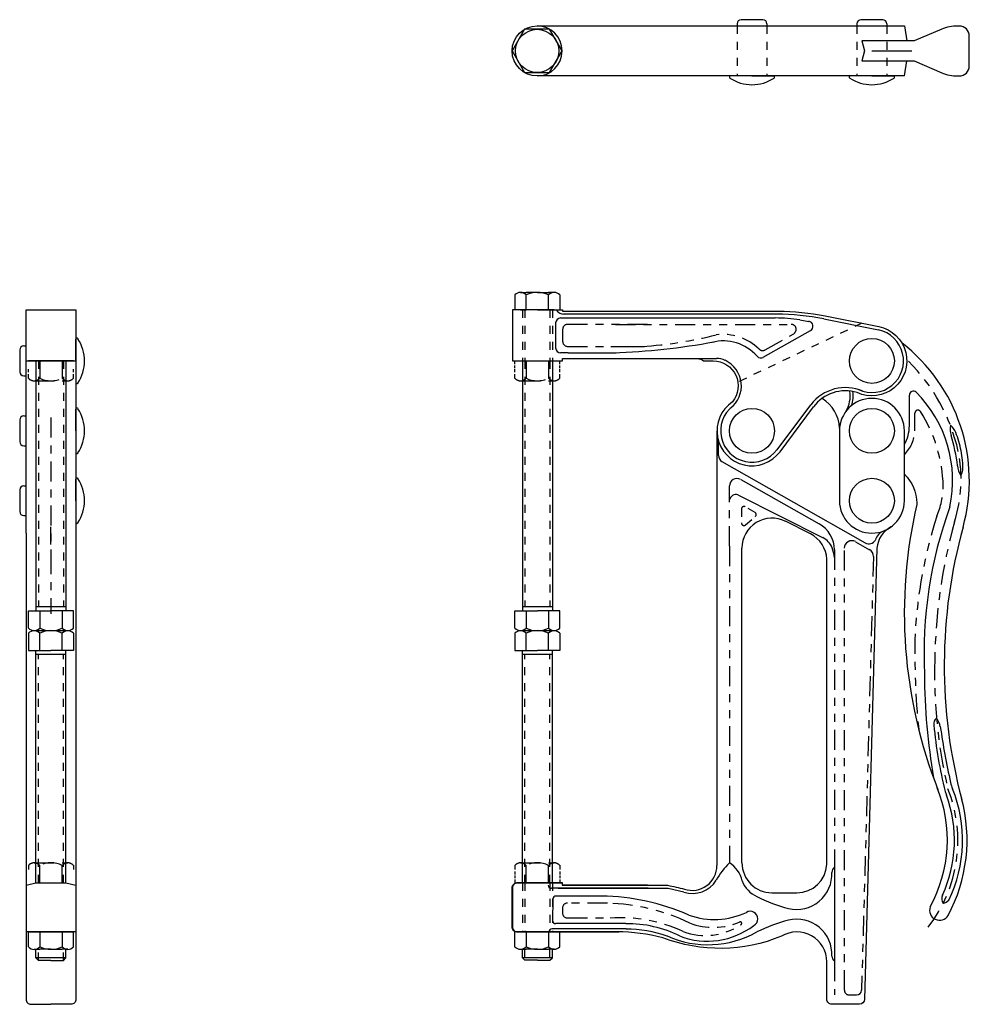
# Model space of a CAD drawing. Extents: x -3.6 to 8.2, y 0 to 12.3.
import ezdxf

# ---------------------------------------------------------------- set-up
doc = ezdxf.new("R2010")
doc.units = 0
doc.header["$LTSCALE"] = 0.2
doc.header["$MEASUREMENT"] = 0
for name, pattern in [('CENTER', [2, 1.25, -0.25, 0.25, -0.25]), ('HIDDEN', [0.375, 0.25, -0.125]), ('PHANTOM', [2.5, 1.25, -0.25, 0.25, -0.25, 0.25, -0.25])]:
    doc.linetypes.add(name, pattern=pattern)
doc.layers.get('0').update_dxf_attribs({"linetype": 'CONTINUOUS'})
doc.layers.add('CENTER', color=7, linetype='CENTER')
doc.layers.add('DIM', color=7, linetype='CONTINUOUS')

msp = doc.modelspace()

# ---------------------------------------------------------------- linework, layer by layer
for p, q in [((5.654, 12.319), (5.381, 12.319)), ((7.154, 12.319), (6.881, 12.319)), ((5.331, 12.269), (5.331, 12.241)), ((5.704, 12.269), (5.704, 12.241)), ((6.831, 12.269), (6.831, 12.241)), ((7.204, 12.269), (7.204, 12.241)), ((7.018, 11.928), (7.518, 11.928)), ((7.018, 11.928), (7.455, 11.928)), ((5.518, 11.615), (5.249, 11.615)), ((5.518, 11.615), (5.787, 11.615)), ((7.018, 11.615), (6.749, 11.615)), ((7.018, 11.615), (7.287, 11.615)), ((2.552, 8.876), (2.552, 8.688)), ((2.622, 8.907), (2.693, 8.907)), ((2.833, 8.907), (2.693, 8.907)), ((2.693, 8.688), (2.693, 8.876)), ((2.833, 8.907), (2.974, 8.907)), ((3.044, 8.907), (2.974, 8.907)), ((2.974, 8.688), (2.974, 8.876)), ((3.114, 8.876), (3.114, 8.688)), ((2.833, 8.688), (2.552, 8.688)), ((2.622, 8.688), (2.693, 8.688)), ((2.833, 8.688), (2.693, 8.688)), ((2.833, 8.688), (3.084, 8.688)), ((4.237, 8.635), (3.162, 8.635)), ((5.558, 8.634), (3.77, 8.634)), ((5.826, 8.634), (5.558, 8.634)), ((3.062, 8.525), (3.062, 8.214)), ((3.124, 8.587), (4.237, 8.587)), ((3.795, 8.587), (5.81, 8.587)), ((6.117, 8.563), (6.229, 8.545)), ((6.417, 8.575), (7.099, 8.438)), ((5.659, 8.095), (6.25, 8.429)), ((-2.939, 8.05), (-2.939, 8.32)), ((-3.643, 8.187), (-3.643, 7.914)), ((-3.593, 8.237), (-3.564, 8.237)), ((3.217, 8.152), (3.124, 8.152)), ((3.217, 8.152), (3.817, 8.151)), ((-2.971, 8.05), (-3.533, 8.05)), ((-2.939, 8.05), (-2.939, 7.781)), ((4.83, 8.08), (5.076, 8.08)), ((-3.593, 7.864), (-3.564, 7.864)), ((-2.939, 7.175), (-2.939, 7.445)), ((5.831, 6.939), (6.256, 7.502)), ((-3.643, 7.312), (-3.643, 7.039)), ((-3.593, 7.362), (-3.564, 7.362)), ((-2.939, 7.175), (-2.939, 6.906)), ((5.097, 7.055), (5.097, 6.866)), ((-3.593, 6.989), (-3.564, 6.989)), ((5.14, 6.79), (6.935, 5.774)), ((-2.939, 6.301), (-2.939, 6.57)), ((5.377, 6.567), (6.358, 6.012)), ((-3.643, 6.437), (-3.643, 6.164)), ((-3.593, 6.487), (-3.564, 6.487)), ((5.237, 6.311), (5.237, 6.485)), ((-2.939, 6.301), (-2.939, 6.031)), ((5.342, 6.375), (6.402, 5.84)), ((-3.593, 6.114), (-3.564, 6.114)), ((6.249, 5.885), (5.937, 6.043)), ((-3.252, 5.754), (-3.252, 5.973)), ((5.393, 1.77), (5.393, 5.708)), ((6.455, 1.751), (6.455, 5.57)), ((-3.064, 4.972), (-3.439, 4.972)), ((3.021, 4.972), (2.646, 4.972)), ((-3.533, 4.925), (-3.252, 4.925)), ((-3.533, 4.706), (-3.533, 4.925)), ((-3.393, 4.925), (-3.393, 4.706)), ((-2.971, 4.925), (-3.252, 4.925)), ((-3.111, 4.925), (-3.111, 4.706)), ((-2.971, 4.706), (-2.971, 4.925)), ((2.552, 4.925), (2.833, 4.925)), ((2.552, 4.706), (2.552, 4.925)), ((2.693, 4.925), (2.693, 4.706)), ((3.114, 4.925), (2.833, 4.925)), ((2.974, 4.925), (2.974, 4.706)), ((3.114, 4.706), (3.114, 4.925)), ((-3.533, 4.644), (-3.533, 4.425)), ((-3.463, 4.675), (-3.041, 4.675)), ((-3.463, 4.675), (-3.041, 4.675)), ((-3.393, 4.425), (-3.393, 4.644)), ((-3.111, 4.425), (-3.111, 4.644)), ((-2.971, 4.644), (-2.971, 4.425)), ((2.552, 4.644), (2.552, 4.425)), ((2.622, 4.675), (3.044, 4.675)), ((2.622, 4.675), (3.044, 4.675)), ((2.693, 4.425), (2.693, 4.644)), ((2.974, 4.425), (2.974, 4.644)), ((3.114, 4.644), (3.114, 4.425)), ((-3.533, 4.425), (-3.252, 4.425)), ((-3.064, 4.378), (-3.439, 4.378)), ((-2.971, 4.425), (-3.252, 4.425)), ((2.552, 4.425), (2.833, 4.425)), ((3.021, 4.378), (2.646, 4.378)), ((3.114, 4.425), (2.833, 4.425)), ((6.549, 1.714), (6.549, 0.539)), ((3.146, 1.52), (2.833, 1.52)), ((4.22, 1.452), (3.01, 1.452)), ((3.641, 1.355), (3.068, 1.355)), ((4.471, 1.451), (3.094, 1.451)), ((4.667, 1.404), (4.471, 1.451)), ((5.768, 1.395), (6.08, 1.395)), ((3.939, 1.009), (3.064, 1.009)), ((-3.533, 0.719), (-3.533, 0.906)), ((-3.533, 0.906), (-2.971, 0.906)), ((-3.393, 0.906), (-3.393, 0.719)), ((-3.111, 0.906), (-3.111, 0.719)), ((-2.971, 0.719), (-2.971, 0.906)), ((2.552, 0.719), (2.552, 0.907)), ((2.693, 0.907), (2.693, 0.719)), ((2.833, 0.907), (3.114, 0.907)), ((2.974, 0.907), (2.974, 0.719)), ((3.942, 0.943), (3.017, 0.943)), ((3.114, 0.719), (3.114, 0.907)), ((-3.463, 0.688), (-3.393, 0.688)), ((-3.252, 0.688), (-3.393, 0.688)), ((-3.252, 0.688), (-3.111, 0.688)), ((-3.041, 0.688), (-3.111, 0.688)), ((2.622, 0.688), (2.693, 0.688)), ((2.833, 0.688), (2.693, 0.688)), ((2.833, 0.688), (2.974, 0.688)), ((3.044, 0.688), (2.974, 0.688)), ((-3.064, 0.582), (-3.439, 0.582)), ((3.021, 0.582), (2.646, 0.582)), ((6.736, 0.117), (6.827, 0.117))]:
    msp.add_line(p, q)
at = {"linetype": 'HIDDEN'}
for p, q in [((2.646, 8.688), (2.646, 8.051)), ((2.677, 8.688), (2.677, 8.051)), ((2.989, 8.688), (2.989, 8.051)), ((3.021, 8.688), (3.021, 8.051)), ((-3.408, 8.051), (-3.408, 4.972)), ((-3.096, 8.051), (-3.096, 4.972)), ((2.677, 8.051), (2.677, 4.972)), ((2.989, 8.051), (2.989, 4.972)), ((5.386, 6.198), (5.386, 6.022)), ((5.556, 6.154), (5.433, 6.225)), ((5.438, 5.999), (5.56, 6.103)), ((-3.408, 1.52), (-3.408, 4.378)), ((-3.096, 1.52), (-3.096, 4.378)), ((2.677, 1.52), (2.677, 4.378)), ((2.989, 1.52), (2.989, 4.378)), ((2.646, 1.52), (2.646, 0.907)), ((2.677, 1.52), (2.677, 0.907)), ((2.989, 1.52), (2.989, 0.907)), ((3.021, 1.52), (3.021, 0.907)), ((-3.408, 0.55), (-3.408, 0.688)), ((-3.096, 0.55), (-3.096, 0.688)), ((2.677, 0.582), (2.677, 0.688)), ((2.989, 0.582), (2.989, 0.688))]:
    msp.add_line(p, q, dxfattribs=at)
at = {"linetype": 'PHANTOM'}
for p, q in [((3.212, 8.508), (4.237, 8.508)), ((3.809, 8.507), (6.009, 8.507)), ((3.149, 8.445), (3.149, 8.294)), ((5.682, 8.188), (6.04, 8.39)), ((3.212, 8.231), (4.174, 8.232)), ((3.751, 8.231), (4.144, 8.231)), ((-3.393, 8.051), (-3.393, 7.832)), ((-3.111, 8.051), (-3.111, 7.832)), ((2.552, 8.01), (2.552, 8.051)), ((2.693, 8.051), (2.693, 7.832)), ((2.974, 8.051), (2.974, 7.832)), ((3.114, 8.01), (3.114, 8.051)), ((-3.533, 7.909), (-3.533, 7.945)), ((-3.533, 7.832), (-3.533, 7.886)), ((-2.971, 7.909), (-2.971, 7.945)), ((-2.971, 7.832), (-2.971, 7.886)), ((2.552, 7.961), (2.552, 7.993)), ((2.552, 7.909), (2.552, 7.945)), ((2.552, 7.832), (2.552, 7.886)), ((3.114, 7.961), (3.114, 7.993)), ((3.114, 7.909), (3.114, 7.945)), ((3.114, 7.832), (3.114, 7.886)), ((-3.463, 7.801), (-3.041, 7.801)), ((2.622, 7.801), (3.044, 7.801)), ((5.237, 5.732), (5.237, 6.311)), ((5.237, 5.732), (5.237, 1.77)), ((6.549, 5.685), (6.549, 1.714)), ((6.674, 0.179), (6.674, 5.707)), ((6.814, 5.788), (6.99, 5.688)), ((7.038, 5.604), (6.889, 0.178)), ((-3.533, 1.739), (-3.533, 1.685)), ((-3.463, 1.77), (-3.041, 1.77)), ((-3.393, 1.52), (-3.393, 1.739)), ((-3.111, 1.52), (-3.111, 1.739)), ((-2.971, 1.739), (-2.971, 1.685)), ((2.552, 1.739), (2.552, 1.685)), ((2.622, 1.77), (3.044, 1.77)), ((2.693, 1.52), (2.693, 1.739)), ((2.974, 1.52), (2.974, 1.739)), ((3.114, 1.739), (3.114, 1.685)), ((2.552, 1.662), (2.552, 1.626)), ((2.552, 1.61), (2.552, 1.578)), ((3.114, 1.662), (3.114, 1.626)), ((3.114, 1.61), (3.114, 1.578)), ((2.552, 1.561), (2.552, 1.52)), ((2.552, 1.52), (3.114, 1.52)), ((3.114, 1.561), (3.114, 1.52)), ((3.709, 1.267), (3.21, 1.267)), ((3.148, 1.204), (3.148, 1.143)), ((3.21, 1.08), (3.75, 1.08)), ((6.549, 0.539), (6.549, 0.117))]:
    msp.add_line(p, q, dxfattribs=at)
at = {"linetype": 'CENTER'}
msp.add_line((-3.252, 5.632), (-3.252, 4.887), dxfattribs=at)
for points in [[(7.424, 11.615), (2.83, 11.615, -1), (2.83, 12.241)], [(2.83, 11.615, 1), (2.83, 12.241, 1)], [(3.044, 8.688), (2.974, 8.688), (2.833, 8.688), (2.52, 8.688), (2.52, 8.051), (2.833, 8.051), (3.146, 8.051), (3.146, 8.081), (4.237, 8.081, -0.12388)], [(7.104, 8.479, -1.125303), (6.834, 7.654, 0.316915), (6.287, 7.474, 0.316915)], [(3.741, 8.08), (4.83, 8.08, -0.178739), (4.911, 8.05), (5.033, 8.05, -0.635364), (5.273, 7.538, 1.184458), (5.869, 6.914, 1.076899)], [(6.613, 7.209, 0.247224), (6.395, 7.581, 0.247224)], [(7.256, 5.972, 0.244709), (7.08, 5.709), (6.925, 0.061, -0.406222), (6.863, 0), (6.517, 0, -0.414214), (6.455, 0.062), (6.455, 0.531, 0.584049), (5.886, 0.852, -0.192161), (4.404, 0.832, 0.064537), (3.83, 0.906), (2.83, 0.906), (2.579, 0.906, -0.414214), (2.517, 0.969), (2.517, 1.457, -0.414214), (2.579, 1.519), (2.83, 1.519), (3.142, 1.519), (3.142, 1.489), (4.462, 1.489, -0.027173), (4.673, 1.44, 0.507578), (5.08, 1.738)], [(-3.564, 5.894), (-3.564, 0.062, 0.414214), (-3.502, 0), (-3.252, 0)], [(-2.939, 5.894), (-2.939, 0.062, -0.414214), (-3.002, 0), (-3.252, 0)], [(4.212, 1.49), (3.146, 1.49), (3.146, 1.52), (2.833, 1.52), (2.583, 1.52, 0.414214), (2.52, 1.457), (2.52, 0.969, 0.414214), (2.583, 0.907), (2.833, 0.907), (3.851, 0.907)]]:
    msp.add_lwpolyline(points, format="xyb")
msp.add_lwpolyline([(2.517, 11.928), (2.673, 11.657), (2.986, 11.657), (3.143, 11.928), (2.986, 12.199), (2.673, 12.199)], close=True)
for points in [[(2.83, 12.241), (7.424, 12.241), (7.455, 12.053)], [(7.455, 12.053), (6.893, 12.053), (6.924, 11.928), (6.893, 11.803), (7.455, 11.803)], [(7.424, 11.615), (7.455, 11.803)], [(-3.564, 5.894), (-3.564, 8.688), (-3.252, 8.688), (-2.939, 8.688), (-2.939, 5.894)], [(2.646, 8.691), (2.646, 8.688)], [(3.021, 8.691), (3.021, 8.688)], [(-3.564, 8.05), (-3.252, 8.05), (-2.939, 8.05)], [(-3.439, 8.051), (-3.439, 4.925)], [(-3.064, 8.051), (-3.064, 4.925)], [(2.646, 8.051), (2.646, 4.925)], [(3.021, 8.051), (3.021, 4.925)], [(5.869, 6.914), (6.287, 7.474)], [(5.08, 7.175), (5.08, 1.738)], [(-3.439, 1.52), (-3.439, 4.425)], [(-3.064, 1.52), (-3.064, 4.425)], [(2.646, 1.52), (2.646, 4.425)], [(3.021, 1.52), (3.021, 4.425)], [(-3.564, 1.489), (-3.439, 1.519), (-3.252, 1.519), (-3.064, 1.519), (-2.939, 1.489)], [(-2.939, 0.906), (-3.252, 0.906), (-3.564, 0.906)], [(-3.252, 0.55), (-3.408, 0.55), (-3.439, 0.582), (-3.439, 0.688)], [(-3.252, 0.55), (-3.096, 0.55), (-3.064, 0.582), (-3.064, 0.688)], [(2.646, 0.582), (2.646, 0.688)], [(3.021, 0.582), (3.021, 0.688)], [(2.833, 0.551), (2.677, 0.551), (2.646, 0.582)], [(2.833, 0.551), (2.989, 0.551), (3.021, 0.582)]]:
    msp.add_lwpolyline(points)
at = {"color": 7}
for points in [[(3.044, 8.688), (3.146, 8.688), (3.146, 8.673), (4.237, 8.673, -0.029166)], [(3.736, 8.672), (5.845, 8.672, -0.049599), (6.435, 8.614), (7.104, 8.479)]]:
    msp.add_lwpolyline(points, format="xyb", dxfattribs=at)
msp.add_lwpolyline([(6.612, 7.175), (6.612, 6.301, 1), (7.424, 6.301), (7.424, 7.175, 1)], format="xyb", close=True)
for centre, radius in [((2.83, 11.928), 0.271), ((7.018, 8.05), 0.281), ((5.518, 7.175), 0.281), ((7.018, 7.175), 0.281), ((7.018, 6.301), 0.281)]:
    msp.add_circle(centre, radius)
for centre, radius, start, end in [((5.381, 12.269), 0.05, 90, 180), ((5.654, 12.269), 0.05, 0, 90), ((6.881, 12.269), 0.05, 90, 180), ((7.154, 12.269), 0.05, 0, 90), ((5.249, 11.601), 0.014, 90, 236.5299), ((5.518, 12.008), 0.502, 236.5299, 303.4701), ((5.787, 11.601), 0.014, 303.4701, 90), ((6.749, 11.601), 0.014, 90, 236.5299), ((7.018, 12.008), 0.502, 236.5299, 303.4701), ((7.287, 11.601), 0.014, 303.4701, 90), ((2.622, 8.812), 0.0947, 42.075, 137.925), ((2.833, 8.575), 0.332, 64.9424, 115.0576), ((3.044, 8.812), 0.0947, 42.075, 137.925), ((3.166, 8.747), 0.113, 211.7576, 271.9033), ((5.826, 5.634), 3, 78.6422, 90), ((3.124, 8.525), 0.0625, 90, 180), ((5.81, 6.587), 2, 81.1673, 90), ((6.219, 8.484), 0.0625, 299.5, 81.1673), ((7.018, 8.05), 0.396, 245.0848, 78.1586), ((-2.925, 8.32), 0.014, 33.4701, 180), ((-3.333, 8.05), 0.502, 326.5299, 33.4701), ((3.523, 16.429), 8.281, 271.8152, 280.5797), ((5.158, 7.738), 0.562, 41.1626, 104.4591), ((-3.593, 8.187), 0.05, 90, 180), ((3.124, 8.214), 0.0625, 180, 270), ((5.076, 7.83), 0.25, 65.1355, 90), ((5.033, 7.738), 0.352, 307.2974, 65.1355), ((5.629, 8.149), 0.0625, 221.1626, 299.5), ((-3.593, 7.914), 0.05, 180, 270), ((-2.925, 7.781), 0.014, 180, 326.5299), ((6.687, 7.175), 0.541, 66.2155, 142.9054), ((6.409, 7.613), 0.375, 341.2596, 8.2607), ((-2.925, 7.445), 0.014, 33.4701, 180), ((-3.333, 7.175), 0.502, 326.5299, 33.4701), ((5.518, 7.175), 0.392, 127.6509, 322.9054), ((-3.593, 7.312), 0.05, 90, 180), ((-3.593, 7.039), 0.05, 180, 270), ((-2.925, 6.906), 0.014, 180, 326.5299), ((5.217, 6.883), 0.121, 188.0113, 230.2032), ((-2.925, 6.57), 0.014, 33.4701, 180), ((-3.333, 6.301), 0.502, 326.5299, 33.4701), ((5.33, 6.485), 0.0938, 60.5, 180), ((-3.593, 6.437), 0.05, 90, 180), ((5.32, 6.292), 0.0858, 75.4372, 167.3434), ((-3.593, 6.164), 0.05, 180, 270), ((5.768, 5.708), 0.375, 63.2287, 180), ((-2.925, 6.031), 0.014, 180, 326.5299), ((6.174, 5.685), 0.375, 0, 60.5), ((7.224, 5.766), 0.167, 111.2595, 164.9137), ((6.08, 5.55), 0.375, 2.9591, 63.2287), ((6.29, 5.617), 0.25, 22.6251, 63.2287), ((6.767, 5.707), 0.0938, 60.5093, 180), ((6.981, 5.855), 0.0938, 240.5, 330.5), ((6.174, 5.569), 0.375, 2.9591, 22.6251), ((6.944, 5.607), 0.0938, 358.4324, 60.5093), ((-3.463, 4.77), 0.0947, 222.075, 317.925), ((-3.252, 5.007), 0.332, 244.9424, 295.0576), ((-3.041, 4.77), 0.0947, 222.075, 317.925), ((2.622, 4.77), 0.0947, 222.075, 317.925), ((2.833, 5.007), 0.332, 244.9424, 295.0576), ((3.044, 4.77), 0.0947, 222.075, 317.925), ((-3.463, 4.58), 0.0947, 42.075, 137.925), ((-3.252, 4.343), 0.332, 64.9424, 115.0576), ((-3.041, 4.58), 0.0947, 42.075, 137.925), ((2.622, 4.58), 0.0947, 42.075, 137.925), ((2.833, 4.343), 0.332, 64.9424, 115.0576), ((3.044, 4.58), 0.0947, 42.075, 137.925), ((5.997, 1.017), 1.071, 135.2335, 149.9464), ((5.04, 1.465), 0.364, 12.7392, 57.1629), ((5.768, 1.77), 0.375, 180, 270), ((6.08, 1.77), 0.375, 270, 357.0409), ((6.076, 1.629), 0.442, 256.7592, 2.8498), ((6.602, 1.648), 0.085, 128.739, 177.9856), ((3.007, 1.49), 0.0381, 182.005, 274.8479), ((4.773, 1.736), 0.349, 252.3488, 328.272), ((5.744, 1.686), 0.377, 201.9553, 244.0196), ((3.065, 1.317), 0.0381, 85.1521, 177.995), ((3.603, -1.411), 2.766, 65.9644, 89.2772), ((6.54, 3.304), 2.18, 243.8443, 254.9707), ((5.046, 2.01), 0.949, 250.5441, 295.1094), ((5.496, 1.069), 0.0944, 298.9483, 120.2138), ((3.06, 1.047), 0.0381, 182.005, 274.8479), ((3.952, -0.496), 1.505, 63.7336, 90.4994), ((4.96, 1.748), 0.958, 249.085, 307.3273), ((6.54, -1.052), 2.18, 105.0293, 116.1557), ((6.076, 0.624), 0.442, 357.1502, 103.2408), ((3.014, 0.905), 0.0381, 85.1521, 177.995), ((3.939, -0.628), 1.57, 70.7208, 89.8677), ((4.968, 1.99), 1.245, 245.7649, 299.3791), ((-3.463, 0.782), 0.0947, 222.075, 317.925), ((-3.252, 1.02), 0.332, 244.9424, 295.0576), ((-3.041, 0.782), 0.0947, 222.075, 317.925), ((2.622, 0.783), 0.0947, 222.075, 317.925), ((2.833, 1.02), 0.332, 244.9424, 295.0576), ((3.044, 0.783), 0.0947, 222.075, 317.925), ((6.602, 0.605), 0.085, 182.0144, 231.261), ((6.827, 0.179), 0.0625, 270, 358.4324)]:
    msp.add_arc(centre, radius, start, end)
at = {"linetype": 'PHANTOM'}
for centre, radius, start, end in [((3.212, 8.445), 0.0625, 90, 180), ((6.009, 8.445), 0.0625, 299.5, 90), ((5.158, 7.738), 0.643, 45.6402, 98.0274), ((3.212, 8.294), 0.0625, 180, 270), ((3.793, 13.521), 5.302, 273.7981, 283.9587), ((5.651, 8.242), 0.0625, 225.6402, 299.5), ((-3.463, 7.896), 0.0947, 222.075, 317.925), ((-3.252, 8.133), 0.332, 244.9424, 295.0576), ((-3.041, 7.896), 0.0947, 222.075, 317.925), ((2.622, 7.896), 0.0947, 222.075, 317.925), ((2.833, 8.133), 0.332, 244.9424, 295.0576), ((3.044, 7.896), 0.0947, 222.075, 317.925), ((-3.463, 1.675), 0.0947, 42.075, 137.925), ((-3.252, 1.438), 0.332, 64.9424, 115.0576), ((-3.041, 1.675), 0.0947, 42.075, 137.925), ((2.622, 1.675), 0.0947, 42.075, 137.925), ((2.833, 1.438), 0.332, 64.9424, 115.0576), ((3.044, 1.675), 0.0947, 42.075, 137.925), ((3.21, 1.204), 0.0625, 90, 180), ((3.65, -1.236), 2.502, 64.211, 88.6515), ((3.21, 1.143), 0.0625, 180, 270), ((3.875, -0.771), 1.855, 65.0382, 94.0612), ((4.934, 1.664), 0.803, 249.8755, 303.5014), ((5.037, 1.795), 0.833, 248.9704, 293.2987), ((5.372, 1.013), 0.0182, 288.6904, 120.0643), ((6.736, 0.179), 0.0625, 180, 270)]:
    msp.add_arc(centre, radius, start, end, dxfattribs=at)
at = {"linetype": 'HIDDEN'}
for centre, start, end in [((5.418, 6.198), 59.9972, 180), ((5.54, 6.127), 310.5609, 59.9972), ((5.418, 6.022), 180, 310.5609)]:
    msp.add_arc(centre, 0.0312, start, end, dxfattribs=at)
at = {"layer": 'CENTER'}
msp.add_line((-3.252, 7.342), (-3.252, 5.632), dxfattribs=at)
at = {"layer": 'DIM', "linetype": 'HIDDEN'}
for p, q in [((5.331, 12.241), (5.331, 11.615)), ((5.704, 12.241), (5.704, 11.615)), ((6.831, 12.241), (6.831, 11.615)), ((7.204, 12.241), (7.204, 11.615)), ((6.893, 8.522), (5.342, 7.785))]:
    msp.add_line(p, q, dxfattribs=at)
at = {"layer": 'DIM'}
for p, q in [((7.487, 7.238), (7.487, 7.623)), ((3.027, 1.319), (3.022, 1.046))]:
    msp.add_line(p, q, dxfattribs=at)
at = {"layer": 'DIM', "linetype": 'PHANTOM'}
msp.add_line((7.556, 7.175), (7.556, 7.397), dxfattribs=at)
at = {"layer": 'DIM'}
for points in [[(7.455, 11.803), (7.549, 11.803), (7.892, 11.656, 0.10157), (8.089, 11.615), (8.112, 11.615, 0.414214), (8.237, 11.74), (8.237, 11.928), (8.237, 12.115, 0.414214), (8.112, 12.24), (8.089, 12.24, 0.10157), (7.892, 12.2), (7.549, 12.053), (7.455, 12.053)], [(8.158, 5.967, 0.303764), (7.392, 8.277, 0.303764)], [(7.424, 6.633, -0.206212), (7.58, 6.269), (7.58, 6.255, 0.15253), (7.845, 2.687, 0.15253)], [(8.158, 5.969, 0.133365), (8.143, 2.562, 0.133365)], [(7.748, 1.219, 0.224122), (7.836, 2.71, 0.224122)], [(7.972, 1.112, 0.190791), (8.14, 2.575, 0.190791)], [(7.748, 1.219, 0.911543), (7.972, 1.112, 0.911543)]]:
    msp.add_lwpolyline(points, format="xyb", dxfattribs=at)
at = {"layer": 'DIM', "linetype": 'CENTER'}
for centre, radius, start, end in [((5.871, 6.425), 2.281, 12.4828, 45.3212), ((6.378, 6.568), 1.756, 342.3804, 11.514), ((14.686, 4.206), 6.882, 164.5817, 179.1584), ((13.969, 4.123), 6.167, 178.2897, 193.3797), ((6.339, 2.047), 1.755, 322.0293, 21.7107)]:
    msp.add_arc(centre, radius, start, end, dxfattribs=at)
at = {"layer": 'DIM'}
for centre, radius, start, end in [((6.372, 7.613), 0.375, 328.5304, 9.1345), ((7.537, 7.623), 0.05, 44.9618, 180), ((6.468, 6.556), 1.56, 347.7254, 44.9618), ((7.018, 7.238), 0.469, 330.0124, 0), ((8.347, 7.204), 0.349, 173.3348, 194.2934), ((7.862, 7.075), 0.219, 21.245, 50.8903), ((7.01, 6.716), 1.144, 10.6233, 22.5109), ((5.422, 6.363), 2.695, 8.0251, 16.2647), ((7.014, 6.701), 1.143, 359.2073, 11.434), ((8.317, 6.752), 0.228, 183.2719, 216.0236), ((7.987, 6.706), 0.17, 329.0464, 352.8697), ((13.085, 4.381), 5.415, 160.1017, 182.6482), ((15.697, 4.183), 8.022, 180.368, 189.6845), ((7.881, 3.509), 0.0892, 128.2524, 190.1641), ((7.657, 3.439), 0.22, 9.0881, 39.6914), ((12.981, 3.96), 5.209, 185.1411, 194.4179), ((17.016, 4.788), 9.236, 188.1788, 192.5855), ((8.49, 2.884), 0.5, 192.5855, 202.0267), ((6.399, 2.052), 1.652, 335.3911, 19.9916), ((8.421, 2.788), 0.5, 194.4179, 199.9916), ((6.434, 2.052), 1.718, 334.1781, 22.0267), ((7.994, 1.322), 0.103, 155.6794, 214.388), ((7.888, 1.385), 0.123, 280.1307, 318.9737)]:
    msp.add_arc(centre, radius, start, end, dxfattribs=at)
at = {"layer": 'DIM', "linetype": 'PHANTOM'}
for centre, radius, start, end in [((7.594, 7.397), 0.0375, 32.4578, 180), ((6.084, 6.436), 1.827, 1.465, 32.4578), ((7.089, 7.203), 0.469, 315.6933, 356.6709), ((6.963, 6.493), 0.948, 335.9361, 359.386), ((13.573, 4.29), 6.025, 162.4494, 176.6993), ((17.126, 4.401), 9.571, 178.5919, 185.7668)]:
    msp.add_arc(centre, radius, start, end, dxfattribs=at)

doc.saveas('drawing.dxf')
